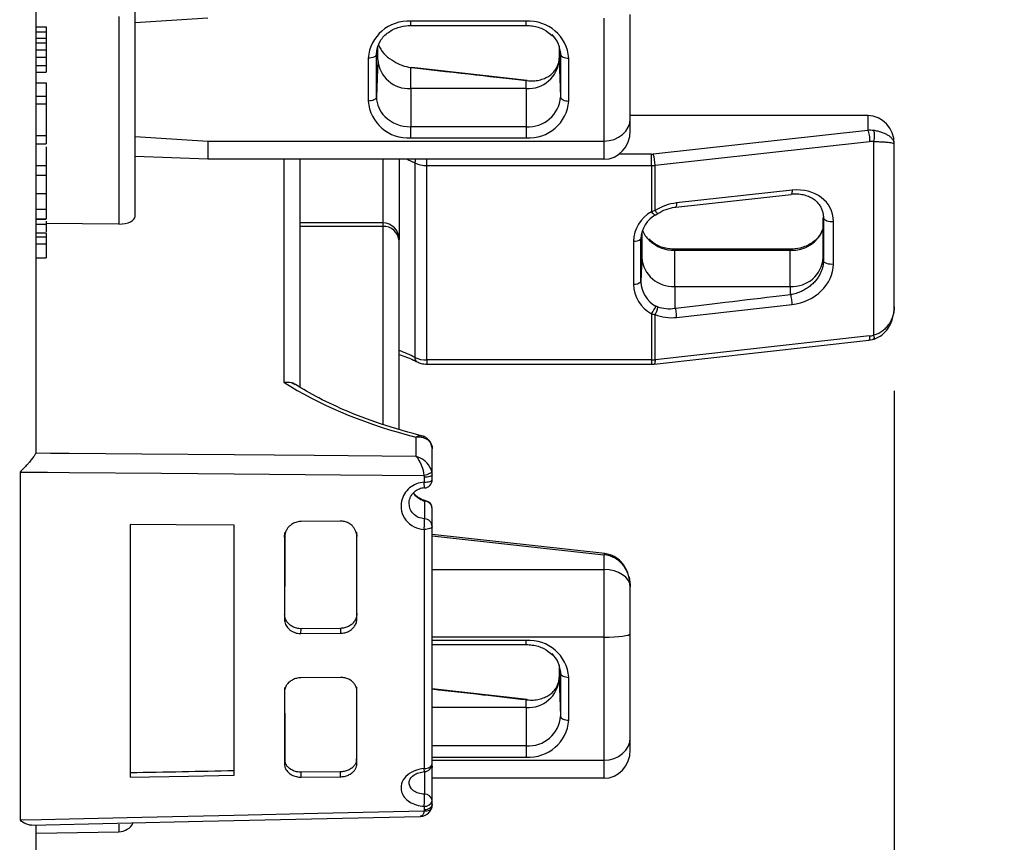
# Model space of a CAD drawing. Header units: inches. Extents: x 0 to 22, y 0 to 17.
# Tile 13 of 20: x 14.6 to 15.8, y 8.9 to 9.9. Entities that reach past the tile are written whole.
import ezdxf

# ---------------------------------------------------------------- set-up
doc = ezdxf.new("R2010")
doc.units = ezdxf.units.IN
doc.header["$LTSCALE"] = 2
doc.header["$MEASUREMENT"] = 0
doc.linetypes.add('SLD-Solid', pattern=[0])
doc.layers.add('DIMENSIONS', color=140, linetype='SLD-Solid', lineweight=25)
doc.styles.add('SLDTEXTSTYLE0', font='GOTHIC.TTF', dxfattribs={"width": 0.913})
doc.dimstyles.new('SLDDIMSTYLE1', dxfattribs={"dimtxt": 0.25, "dimasz": 0.3, "dimexe": 0, "dimexo": 0.0625, "dimgap": 0.0625, "dimtad": 0, "dimtih": 1, "dimtoh": 1, "dimrnd": 1e-09, "dimzin": 12, "dimdsep": 46, "dimtxsty": 'SLDTEXTSTYLE0', "dimsah": 1, "dimcen": 0.09, "dimadec": 0, "dimazin": 3, "dimtfac": 1, "dimtofl": 0, "dimtmove": 0, "dimatfit": 3, "dimfxl": 0, "dimfrac": 2, "dimtolj": 1, "dimtzin": 12, "dimarcsym": 0})

# ---------------------------------------------------------------- blocks, each defined once
blk = doc.blocks.new('_D_8')
at = {"layer": 'DIMENSIONS'}
for p, q in [((15.6273, 9.4696), (15.6273, 6.5356)), ((14.0329, 8.3095), (14.0329, 6.5356)), ((14.0329, 6.7856), (15.6273, 6.7856)), ((15.6273, 6.7856), (16.27, 6.7856)), ((16.5655, 6.7837), (16.4893, 6.7837)), ((16.4893, 6.7837), (16.4893, 6.3869)), ((17.212, 6.7837), (17.2882, 6.7837)), ((17.2882, 6.7837), (17.2882, 6.3869)), ((16.4893, 6.3869), (16.5655, 6.3869)), ((17.2882, 6.3869), (17.212, 6.3869))]:
    blk.add_line(p, q, dxfattribs=at)
for points in [[(14.0329, 6.7856), (14.3329, 6.7256), (14.3329, 6.8456)], [(15.6273, 6.7856), (15.3273, 6.8456), (15.3273, 6.7256)]]:
    blk.add_solid(points, dxfattribs=at)
at = {"layer": 'DIMENSIONS', "char_height": 0.25, "attachment_point": 1, "style": 'SLDTEXTSTYLE0'}
for s, insert in [('1.59', (16.5655, 7.1538)), ('40.5', (16.5655, 6.7062))]:
    blk.add_mtext(s, dxfattribs=dict(at, insert=insert))

msp = doc.modelspace()

# ---------------------------------------------------------------- linework, layer by layer
for p, q in [((14.6037, 9.3975), (14.6037, 10.0779)), ((14.7218, 9.678), (14.7218, 9.9259)), ((14.7025, 9.916), (14.7025, 9.6685)), ((14.8084, 9.914), (14.7218, 9.9084)), ((15.2809, 9.914), (15.2809, 9.7674)), ((15.3124, 9.7944), (15.3124, 9.9184)), ((14.6037, 9.9037), (14.6155, 9.9037)), ((15.1884, 9.9102), (15.0506, 9.9102)), ((15.0506, 9.9053), (15.0506, 9.9102)), ((15.0506, 9.9053), (15.1884, 9.9053)), ((15.1884, 9.9053), (15.1884, 9.9102)), ((14.6037, 9.8977), (14.6155, 9.8977)), ((14.6155, 9.8977), (14.6155, 9.89)), ((14.6037, 9.89), (14.6155, 9.89)), ((14.6037, 9.8844), (14.6155, 9.8844)), ((15.0112, 9.8643), (15.0112, 9.879)), ((15.2277, 9.8807), (15.2277, 9.8643)), ((14.6037, 9.8763), (14.6155, 9.8763)), ((14.6037, 9.8674), (14.6155, 9.8674)), ((15.0096, 9.8711), (15.0103, 9.8776)), ((15.0097, 9.8732), (15.0096, 9.8711)), ((15.0096, 9.8199), (15.0096, 9.8711)), ((15.2292, 9.8732), (15.2293, 9.8711)), ((15.2293, 9.8711), (15.2293, 9.8199)), ((14.6037, 9.8574), (14.6155, 9.8574)), ((14.9998, 9.8662), (14.9998, 9.8151)), ((15.0112, 9.8643), (15.0096, 9.8199)), ((15.0506, 9.8302), (15.0506, 9.8552)), ((15.1894, 9.8398), (15.0517, 9.8551)), ((15.2277, 9.8643), (15.2293, 9.8199)), ((15.2391, 9.8151), (15.2391, 9.8662)), ((14.6037, 9.8497), (14.6155, 9.8497)), ((14.6037, 9.837), (14.6155, 9.837)), ((14.6155, 9.837), (14.6155, 9.8211)), ((15.1884, 9.8302), (15.1884, 9.8396)), ((14.6037, 9.8211), (14.6155, 9.8211)), ((14.6155, 9.8211), (14.6155, 9.8118)), ((15.0506, 9.8302), (15.0506, 9.7845)), ((15.1884, 9.8302), (15.0506, 9.8302)), ((15.1884, 9.8302), (15.1884, 9.7845)), ((14.6037, 9.8118), (14.6155, 9.8118)), ((14.6155, 9.8118), (14.6155, 9.774)), ((15.5958, 9.7979), (15.3124, 9.7979)), ((15.5958, 9.7979), (15.5958, 9.7802)), ((15.0506, 9.7711), (15.0506, 9.7845)), ((15.1884, 9.7845), (15.0506, 9.7845)), ((15.1884, 9.7845), (15.1884, 9.7711)), ((15.3124, 9.7795), (15.3124, 9.7944)), ((14.6037, 9.774), (14.6155, 9.774)), ((14.6155, 9.774), (14.6155, 9.7643)), ((14.7218, 9.7729), (14.8084, 9.7674)), ((15.5958, 9.7802), (15.3399, 9.7518)), ((14.6037, 9.7643), (14.6155, 9.7643)), ((14.8084, 9.7674), (15.2809, 9.7674)), ((14.8084, 9.7674), (14.8084, 9.7457)), ((15.0506, 9.7711), (15.1884, 9.7711)), ((15.2809, 9.7674), (15.2809, 9.7457)), ((15.342, 9.7385), (15.598, 9.7668)), ((15.6027, 9.7669), (15.6027, 9.536)), ((15.6273, 9.764), (15.6273, 9.7641)), ((15.6273, 9.5696), (15.6273, 9.764)), ((15.3378, 9.7517), (15.2987, 9.7517)), ((15.3378, 9.7382), (15.3378, 9.7517)), ((14.6037, 9.7384), (14.6155, 9.7384)), ((14.8084, 9.7457), (14.7218, 9.7489)), ((15.2809, 9.7457), (14.8084, 9.7457)), ((14.8993, 9.7457), (14.8993, 9.4797)), ((14.9187, 9.474), (14.9187, 9.7457)), ((15.0171, 9.7457), (15.0171, 9.6698)), ((15.0368, 9.7457), (15.0368, 9.6501)), ((15.0554, 9.7413), (15.0554, 9.5095)), ((15.0697, 9.7382), (15.0697, 9.7457)), ((15.0697, 9.7382), (15.3378, 9.7382)), ((15.0697, 9.5064), (15.0697, 9.7382)), ((15.3378, 9.7382), (15.3378, 9.6831)), ((15.342, 9.6845), (15.342, 9.7385)), ((14.6037, 9.7268), (14.6155, 9.7268)), ((14.6037, 9.705), (14.6155, 9.705)), ((15.3666, 9.6886), (15.5044, 9.7039)), ((15.5055, 9.7089), (15.3677, 9.6936)), ((14.6037, 9.6863), (14.6155, 9.6863)), ((15.5427, 9.6794), (15.5428, 9.6757)), ((14.6037, 9.6748), (14.6155, 9.6748)), ((14.6037, 9.6742), (14.6155, 9.6742)), ((14.6037, 9.6684), (14.6155, 9.6684)), ((14.6155, 9.672), (14.6155, 9.6684)), ((14.7025, 9.6685), (14.6155, 9.669)), ((15.0171, 9.6698), (14.9187, 9.6698)), ((15.0171, 9.6698), (15.0171, 9.6656)), ((15.5427, 9.6282), (15.5427, 9.6763)), ((15.5428, 9.6757), (15.5428, 9.6246)), ((15.5547, 9.6205), (15.5547, 9.6717)), ((14.6037, 9.6582), (14.6155, 9.6582)), ((14.6155, 9.6582), (14.6155, 9.6532)), ((15.0171, 9.6656), (14.9187, 9.6656)), ((15.0171, 9.6656), (15.0171, 9.4295)), ((15.3262, 9.6584), (15.3262, 9.6282)), ((14.6037, 9.6532), (14.6155, 9.6532)), ((14.6037, 9.6449), (14.6155, 9.6449)), ((15.0369, 9.6501), (15.0368, 9.6501)), ((15.0368, 9.6485), (15.0368, 9.6501)), ((15.0368, 9.4238), (15.0368, 9.6485)), ((15.0368, 9.6485), (15.0369, 9.6485)), ((15.0369, 9.6485), (15.0369, 9.6501)), ((15.0369, 9.4237), (15.0369, 9.6485)), ((15.3163, 9.6479), (15.3163, 9.5967)), ((15.3252, 9.6528), (15.3252, 9.6506)), ((15.3252, 9.5995), (15.3252, 9.6506)), ((15.5033, 9.6384), (15.3655, 9.6384)), ((15.3655, 9.6372), (15.3655, 9.6384)), ((15.3655, 9.5941), (15.3655, 9.6372)), ((15.3655, 9.6372), (15.5033, 9.6372)), ((15.5033, 9.6372), (15.5033, 9.6384)), ((15.5033, 9.5941), (15.5033, 9.6372)), ((14.6037, 9.6281), (14.6155, 9.6281)), ((14.6037, 9.628), (14.6155, 9.628)), ((15.3262, 9.6282), (15.3252, 9.5995)), ((15.5427, 9.6282), (15.5428, 9.6246)), ((15.3655, 9.5941), (15.3655, 9.5676)), ((15.3655, 9.5941), (15.5033, 9.5941)), ((15.5033, 9.5941), (15.5033, 9.5842)), ((15.3378, 9.5615), (15.3378, 9.5064)), ((15.3677, 9.5572), (15.5055, 9.5725)), ((15.342, 9.5066), (15.342, 9.5606)), ((15.341, 9.5016), (15.5969, 9.53)), ((15.598, 9.535), (15.342, 9.5066)), ((15.5969, 9.53), (15.6034, 9.5314)), ((15.3378, 9.5064), (15.0697, 9.5064)), ((15.0697, 9.5064), (15.0697, 9.5015)), ((15.3378, 9.5064), (15.3378, 9.5015)), ((15.0697, 9.5015), (15.3378, 9.5015)), ((15.3378, 9.5015), (15.341, 9.5016)), ((15.0568, 9.4144), (15.0568, 9.3914)), ((15.0762, 9.3694), (15.0762, 9.4004)), ((14.5844, 9.3728), (14.5844, 8.9576)), ((15.0665, 9.3666), (15.0665, 9.3607)), ((15.0762, 9.3636), (15.0762, 9.3694)), ((15.067, 9.3382), (15.067, 9.317)), ((15.0762, 9.3078), (15.0762, 9.329)), ((14.716, 9.3101), (14.716, 9.0088)), ((14.8399, 9.0112), (14.8399, 9.3095)), ((14.9665, 9.3142), (14.9198, 9.3138)), ((15.0665, 9.3043), (15.0665, 9.0191)), ((15.0762, 9.0254), (15.0762, 9.3078)), ((14.9001, 9.295), (14.9003, 9.3005)), ((14.986, 9.3012), (14.9862, 9.2958)), ((15.282, 9.2755), (15.0762, 9.2983)), ((15.0762, 9.2969), (15.2809, 9.2742)), ((15.2809, 9.2742), (15.2809, 9.2564)), ((15.2884, 9.2741), (15.2819, 9.2755)), ((15.0762, 9.2564), (15.2809, 9.2564)), ((15.2809, 9.2564), (15.2809, 9.1758)), ((15.3124, 9.2357), (15.3124, 9.2359)), ((15.3124, 9.1802), (15.3124, 9.2357)), ((14.9001, 9.2032), (14.8999, 9.1974)), ((14.9864, 9.1982), (14.9862, 9.204)), ((14.9196, 9.1801), (14.9198, 9.1859)), ((14.9666, 9.1863), (14.9198, 9.1859)), ((14.9666, 9.1863), (14.9668, 9.1806)), ((14.9196, 9.1801), (14.9668, 9.1806)), ((15.2809, 9.1758), (15.0762, 9.1758)), ((15.2809, 9.1758), (15.2809, 9.0292)), ((15.3124, 9.0562), (15.3124, 9.1802)), ((15.1884, 9.172), (15.0762, 9.172)), ((15.0762, 9.1671), (15.1884, 9.1671)), ((15.1884, 9.1671), (15.1884, 9.172)), ((15.2277, 9.1425), (15.2277, 9.1261)), ((14.9668, 9.1278), (14.9196, 9.1274)), ((15.2292, 9.135), (15.2293, 9.1329)), ((15.2293, 9.1329), (15.2293, 9.0817)), ((15.2391, 9.0769), (15.2391, 9.128)), ((15.2277, 9.1261), (15.2293, 9.0817)), ((15.1894, 9.1016), (15.0762, 9.1142)), ((15.1884, 9.092), (15.0762, 9.092)), ((15.1884, 9.092), (15.1884, 9.1014)), ((15.1884, 9.092), (15.1884, 9.0463)), ((15.3124, 9.0414), (15.3124, 9.0562)), ((15.1884, 9.0463), (15.0762, 9.0463)), ((15.1884, 9.0463), (15.1884, 9.0329)), ((15.0762, 9.0329), (15.1884, 9.0329)), ((14.9003, 9.03), (14.9001, 9.0242)), ((14.9862, 9.0249), (14.986, 9.0308)), ((15.0762, 9.0292), (15.2809, 9.0292)), ((15.2809, 9.0292), (15.2809, 9.0076)), ((14.9198, 9.009), (14.92, 9.0149)), ((14.9198, 9.009), (14.9665, 9.0094)), ((14.9663, 9.0153), (14.92, 9.0149)), ((14.9663, 9.0153), (14.9665, 9.0094)), ((15.067, 9.0156), (15.067, 8.9886)), ((15.0762, 8.9811), (15.0762, 9.0205)), ((15.2809, 9.0076), (15.0762, 9.0076)), ((15.0665, 8.9744), (15.0665, 8.9699)), ((15.0753, 8.9717), (15.0761, 8.9758)), ((15.0761, 8.9758), (15.0762, 8.9767)), ((15.0762, 8.9767), (15.0762, 8.9811)), ((14.6037, 8.6737), (14.6037, 8.9518)), ((14.7025, 8.9528), (14.7025, 8.9439)), ((14.6037, 8.9422), (14.7025, 8.9439))]:
    msp.add_line(p, q)
at = {"flags": 128}
for points in [[(15.0096, 9.8711), (15.0094, 9.8701), (15.0089, 9.8692), (15.0079, 9.8684), (15.0067, 9.8676), (15.0052, 9.867), (15.0035, 9.8666), (15.0017, 9.8663), (14.9998, 9.8662)], [(15.2293, 9.8711), (15.2295, 9.8701), (15.2301, 9.8692), (15.231, 9.8684), (15.2322, 9.8676), (15.2337, 9.867), (15.2354, 9.8666), (15.2372, 9.8663), (15.2391, 9.8662)], [(15.0096, 9.8199), (15.0094, 9.819), (15.0089, 9.8181), (15.0079, 9.8172), (15.0067, 9.8165), (15.0052, 9.8159), (15.0035, 9.8155), (15.0017, 9.8152), (14.9998, 9.8151)], [(15.2293, 9.8199), (15.2295, 9.819), (15.2301, 9.8181), (15.231, 9.8172), (15.2322, 9.8165), (15.2337, 9.8159), (15.2354, 9.8155), (15.2372, 9.8152), (15.2391, 9.8151)], [(15.0463, 9.7457), (15.0466, 9.7456), (15.0554, 9.7413)], [(15.342, 9.5066), (15.342, 9.5051), (15.3419, 9.5037), (15.3417, 9.5027), (15.3414, 9.502), (15.3411, 9.5017), (15.341, 9.5016)], [(14.6431, 9.3948), (14.6207, 9.395), (14.6032, 9.3952)], [(14.8399, 9.3932), (14.7297, 9.3941), (14.6431, 9.3948)], [(15.0568, 9.3914), (14.9354, 9.3924), (14.8399, 9.3932)], [(14.5844, 9.3728), (14.6173, 9.3725), (14.6431, 9.3723)], [(14.6431, 9.3723), (14.7533, 9.3714), (14.8399, 9.3706)], [(14.8399, 9.3706), (14.9667, 9.3695), (15.0663, 9.3687)], [(15.0665, 9.3607), (15.0684, 9.3608), (15.0702, 9.361), (15.0719, 9.3612), (15.0733, 9.3616), (15.0745, 9.362), (15.0754, 9.3625), (15.076, 9.363), (15.0762, 9.3636)], [(14.8399, 9.3095), (14.7706, 9.3099), (14.716, 9.3101)], [(15.0762, 9.3078), (15.076, 9.3071), (15.0754, 9.3065), (15.0745, 9.3059), (15.0733, 9.3054), (15.0719, 9.3049), (15.0702, 9.3046), (15.0684, 9.3044), (15.0665, 9.3043)], [(15.2293, 9.1329), (15.2295, 9.1319), (15.2301, 9.131), (15.231, 9.1302), (15.2322, 9.1295), (15.2337, 9.1289), (15.2354, 9.1284), (15.2372, 9.1281), (15.2391, 9.128)], [(15.2293, 9.0817), (15.2295, 9.0808), (15.2301, 9.0799), (15.231, 9.079), (15.2322, 9.0783), (15.2337, 9.0777), (15.2354, 9.0773), (15.2372, 9.077), (15.2391, 9.0769)], [(15.0665, 9.0191), (15.0684, 9.0193), (15.0702, 9.0196), (15.0719, 9.0202), (15.0733, 9.021), (15.0745, 9.022), (15.0754, 9.023), (15.076, 9.0242), (15.0762, 9.0254)], [(15.0762, 9.0205), (15.076, 9.022), (15.0758, 9.0229)], [(15.0758, 9.0226), (15.076, 9.0219), (15.0762, 9.0205)], [(14.716, 9.0088), (14.7854, 9.0101), (14.8399, 9.0112)], [(14.8399, 8.9633), (14.7297, 8.9609), (14.6431, 8.9589)], [(15.0663, 8.9683), (14.9395, 8.9655), (14.8399, 8.9633)], [(14.6431, 8.9589), (14.6102, 8.9582), (14.5844, 8.9576)], [(14.5981, 8.9519), (14.8025, 8.9564), (15.0617, 8.9621)]]:
    msp.add_lwpolyline(points, dxfattribs=at)
for centre, radius, start, end in [((15.0474, 9.8626), 0.0477, 86.1887, 175.5981), ((15.1915, 9.8626), 0.0477, 4.4019, 93.8113), ((15.1963, 9.8706), 0.033, 0.7788, 46.2268), ((15.0455, 9.8953), 0.0358, 201.2867, 240.3699), ((15.0481, 9.8671), 0.037, 184.4019, 273.8113), ((15.1908, 9.8671), 0.037, 266.1887, 355.5981), ((15.0426, 9.8204), 0.033, 180.768, 225.7856), ((15.1909, 9.8229), 0.0385, 266.1887, 355.5981), ((15.0474, 9.8188), 0.0477, 184.4019, 273.8113), ((15.1915, 9.8188), 0.0477, 266.1887, 355.5981), ((15.0498, 9.8278), 0.0433, 225.826, 270.9775), ((15.3378, 9.7711), 0.0194, 269.9777, 276.2909), ((15.3024, 9.739), 0.0396, 359.2801, 18.8817), ((15.0684, 9.7411), 0.013, 159.2559, 179.1042), ((15.069, 9.7697), 0.0315, 244.3988, 271.2816), ((15.3378, 9.777), 0.0387, 269.9777, 276.2909), ((15.3577, 9.6468), 0.0414, 118.7685, 178.4784), ((15.3591, 9.6497), 0.034, 118.7685, 178.4784), ((15.0171, 9.6501), 0.0197, 360, 90), ((15.0183, 9.6471), 0.0185, 4.4019, 93.8113), ((15.3589, 9.674), 0.0346, 202.3122, 226.1042), ((15.5054, 9.677), 0.0399, 267.0411, 339.3904), ((15.3171, 9.6608), 0.0129, 266.3671, 308.2739), ((15.3649, 9.6809), 0.0437, 226.6777, 270.8069), ((15.3631, 9.6311), 0.037, 184.4019, 273.8113), ((15.5058, 9.6311), 0.037, 266.1887, 355.5981), ((15.3171, 9.6097), 0.0129, 266.3671, 308.2739), ((15.3577, 9.5978), 0.0414, 181.5216, 241.2315), ((15.3591, 9.6004), 0.034, 181.5216, 241.2315), ((14.981, 9.3673), 0.1605, 62.3836, 69.6176), ((15.069, 9.5379), 0.0315, 244.3988, 271.2816), ((15.0609, 9.5089), 0.00557, 173.6138, 237.6075), ((15.3378, 9.5451), 0.0387, 269.9777, 276.2909), ((15.0663, 9.3636), 0.00984, 274.0518, 0), ((15.0666, 9.3287), 0.00952, 1.6675, 88.0437), ((15.0663, 9.329), 0.00984, 0, 77.8861), ((15.0666, 9.3075), 0.00952, 1.6675, 88.0437), ((-34.4762, 9.153), 49.4625, 0.05908, 0.17175), ((15.1915, 9.1244), 0.0477, 4.4019, 93.8113), ((15.1963, 9.1324), 0.033, 0.7788, 46.2268), ((-19.2458, 9.1517), 34.2321, 359.79755, 359.94153), ((15.1908, 9.129), 0.037, 266.1887, 355.5981), ((15.1909, 9.0847), 0.0385, 266.1887, 355.5981), ((15.1915, 9.0806), 0.0477, 266.1887, 355.5981), ((15.0663, 9.0254), 0.00984, 273.4873, 0), ((15.0675, 8.9799), 0.00874, 7.9954, 93.4611), ((15.0677, 8.983), 0.00868, 262.0707, 347.4752), ((14.7021, 8.9636), 0.0197, 271, 332.0656)]:
    msp.add_arc(centre, radius, start, end)
for centre, major_axis, ratio, start_param, end_param in [((15.5958, 9.7641), (0, 0.0338), 0.931852, 4.712389, 6.283185), ((15.2809, 9.7944), (0.0315, 0), 0.858719, 4.712389, 6.283185), ((15.2809, 9.7795), (0, 0.0338), 0.931852, 3.141593, 4.712389), ((15.5958, 9.7529), (0.0306, 0.0088), 0.847523, 1.11445, 1.332616), ((15.598, 9.7481), (0.0206, 0.0081), 0.829791, 1.036691, 1.254857), ((15.5055, 9.6662), (0.0468, 0.0184), 0.829791, 5.967246, 7.538042), ((15.3677, 9.651), (0.0468, 0.0184), 0.829791, 1.254857, 1.802316), ((14.7021, 9.6783), (0.0197, -0.0004), 0.499848, 4.739916, 6.293259), ((15.5055, 9.6151), (0.0468, 0.0184), 0.829791, 4.39645, 5.967246), ((15.3677, 9.5998), (0.0468, 0.0184), 0.829791, 3.848991, 4.39645), ((15.598, 9.5537), (0.0206, 0.0081), 0.829791, 4.39645, 4.614616), ((14.9172, 9.6495), (0.0087, 0.9922), 0.015115, 1.93625, 2.043994), ((14.9172, 9.6493), (0.0086, 0.9804), 0.015119, 1.934707, 2.043376), ((14.9691, 9.6498), (-0.0087, 0.9913), 0.015115, 4.239264, 4.347054), ((15.2809, 9.2469), (0.0306, -0.0088), 0.847523, 1.590811, 1.808977), ((15.2809, 9.2357), (0.0315, 0), 0.658919, 0, 1.570796), ((15.2809, 9.1802), (0.0315, 0), 0.141281, 4.712389, 6.283185), ((14.9172, 9.6493), (0.0086, 0.9804), 0.015119, 2.146074, 2.254722), ((14.9172, 9.6495), (0.0087, 0.9922), 0.015115, 2.14506, 2.252784), ((14.9691, 9.6498), (-0.0087, 0.9913), 0.015115, 4.030283, 4.138053), ((15.2809, 9.0562), (0.0315, 0), 0.858719, 4.712389, 6.283185), ((15.2809, 9.0414), (0, 0.0338), 0.931852, 3.141593, 4.712389), ((27.1752, 9.7563), (70.2025, 1.4617), 0.00698, 4.533823, 4.535617)]:
    msp.add_ellipse(centre, major_axis=major_axis, ratio=ratio, start_param=start_param, end_param=end_param)
for points, knots in [([(14.6155, 9.9037), (14.6155, 9.9036), (14.6155, 9.903), (14.6155, 9.9008), (14.6155, 9.8994), (14.6155, 9.8977)], [-2, -2, -2, -2, -1, -1, 0, 0, 0, 0]), ([(15.0104, 9.8772), (15.0117, 9.8811), (15.0143, 9.889), (15.0248, 9.8985), (15.0375, 9.9043), (15.0466, 9.905), (15.0506, 9.9053)], [0, 0, 0, 0, 0.262088, 0.531078, 0.793501, 1, 1, 1, 1]), ([(15.1884, 9.9053), (15.1908, 9.9052), (15.1981, 9.9048), (15.2097, 9.9013), (15.2163, 9.8957), (15.2195, 9.893)], [0, 0, 0, 0, 0.20163, 0.614863, 1, 1, 1, 1]), ([(14.6155, 9.89), (14.6155, 9.8899), (14.6155, 9.8893), (14.6155, 9.8873), (14.6155, 9.8855), (14.6155, 9.8844)], [0, 0, 0, 0, 0.043339, 0.384528, 1, 1, 1, 1]), ([(14.6155, 9.8844), (14.6155, 9.8834), (14.6155, 9.8821), (14.6155, 9.8788), (14.6155, 9.8774), (14.6155, 9.8763)], [-2, -2, -2, -2, -1, -1, 0, 0, 0, 0]), ([(14.6155, 9.8763), (14.6155, 9.8748), (14.6155, 9.8734), (14.6155, 9.8704), (14.6155, 9.8689), (14.6155, 9.8674)], [-2, -2, -2, -2, -1, -1, 0, 0, 0, 0]), ([(14.6155, 9.8674), (14.6155, 9.8659), (14.6155, 9.8643), (14.6155, 9.861), (14.6155, 9.8592), (14.6155, 9.8574)], [-2, -2, -2, -2, -1, -1, 0, 0, 0, 0]), ([(15.1889, 9.8395), (15.1902, 9.8394), (15.1929, 9.8391), (15.1967, 9.8391), (15.2003, 9.8395), (15.2038, 9.8401), (15.207, 9.841), (15.21, 9.8421), (15.2128, 9.8434), (15.2153, 9.8448), (15.2176, 9.8465), (15.2196, 9.8482), (15.2214, 9.8501), (15.2229, 9.852), (15.2242, 9.854), (15.2252, 9.856), (15.2261, 9.8581), (15.2268, 9.8601), (15.2273, 9.8621), (15.2276, 9.8641), (15.2278, 9.8661), (15.2278, 9.8674), (15.2279, 9.868)], [0, 0, 0, 0, 0.066032, 0.13032, 0.192911, 0.253806, 0.312981, 0.370407, 0.426062, 0.479943, 0.532067, 0.582476, 0.631232, 0.678389, 0.723978, 0.768014, 0.810505, 0.851456, 0.890872, 0.92876, 0.965131, 1, 1, 1, 1]), ([(14.6155, 9.8574), (14.6155, 9.8546), (14.6155, 9.8526), (14.6155, 9.8502), (14.6155, 9.8496), (14.6155, 9.8497)], [-2, -2, -2, -2, -1, -1, 0, 0, 0, 0]), ([(15.6273, 9.764), (15.6273, 9.7645), (15.6272, 9.7656), (15.6267, 9.7671), (15.626, 9.7687), (15.6249, 9.7701), (15.6236, 9.7715), (15.622, 9.7729), (15.6198, 9.7744), (15.6168, 9.7761), (15.6126, 9.7778), (15.6079, 9.7792), (15.6044, 9.7798), (15.6027, 9.78)], [0, 0, 0, 0, 0.077133, 0.153729, 0.229769, 0.305181, 0.379853, 0.45365, 0.526428, 0.65045, 0.770514, 0.886744, 1, 1, 1, 1]), ([(15.6027, 9.7669), (15.6036, 9.7669), (15.6056, 9.7669), (15.6084, 9.7668), (15.6111, 9.7666), (15.6137, 9.7665), (15.6161, 9.7663), (15.6183, 9.7662), (15.6208, 9.7659), (15.6234, 9.7656), (15.6256, 9.7651), (15.6271, 9.7645), (15.6272, 9.7642), (15.6273, 9.764)], [0, 0, 0, 0, 0.064399, 0.12952, 0.195706, 0.263152, 0.331937, 0.402051, 0.473423, 0.601703, 0.732672, 0.865572, 1, 1, 1, 1]), ([(14.6155, 9.7605), (14.6155, 9.7604), (14.6155, 9.7587), (14.6155, 9.7548), (14.6155, 9.7494), (14.6155, 9.7437), (14.6155, 9.7402), (14.6155, 9.7384)], [0, 0, 0, 0, 0.031415, 0.273391, 0.503453, 0.739985, 1, 1, 1, 1]), ([(14.6155, 9.7384), (14.6155, 9.7367), (14.6155, 9.7334), (14.6155, 9.7297), (14.6155, 9.7275), (14.6155, 9.7265), (14.6155, 9.7269), (14.6155, 9.727)], [0, 0, 0, 0, 0.259167, 0.494662, 0.722488, 0.960205, 1, 1, 1, 1]), ([(14.6155, 9.727), (14.6155, 9.7234), (14.6155, 9.7198), (14.6155, 9.7125), (14.6155, 9.7088), (14.6155, 9.705)], [-2, -2, -2, -2, -1, -1, 0, 0, 0, 0]), ([(14.6155, 9.705), (14.6155, 9.702), (14.6155, 9.6989), (14.6155, 9.6926), (14.6155, 9.6895), (14.6155, 9.6863)], [-2, -2, -2, -2, -1, -1, 0, 0, 0, 0]), ([(15.5055, 9.7089), (15.5055, 9.7068), (15.5051, 9.7039), (15.5043, 9.7037), (15.5039, 9.7042)], [0, 0, 0, 0, 0.4547802, 0.8345126, 0.8345126, 0.8345126, 0.8345126]), ([(15.5039, 9.7042), (15.5052, 9.7043), (15.5078, 9.7046), (15.5117, 9.7046), (15.5153, 9.7042), (15.5188, 9.7036), (15.522, 9.7027), (15.525, 9.7016), (15.5278, 9.7003), (15.5303, 9.6989), (15.5326, 9.6972), (15.5346, 9.6955), (15.5363, 9.6936), (15.5378, 9.6917), (15.5391, 9.6897), (15.5402, 9.6877), (15.5411, 9.6856), (15.5417, 9.6836), (15.5422, 9.6816), (15.5426, 9.6796), (15.5428, 9.6776), (15.5428, 9.6763), (15.5428, 9.6757)], [0, 0, 0, 0, 0.066032, 0.13032, 0.192912, 0.253807, 0.312982, 0.370408, 0.426064, 0.479945, 0.532068, 0.582476, 0.631232, 0.678389, 0.723978, 0.768014, 0.810505, 0.851456, 0.890872, 0.92876, 0.965131, 1, 1, 1, 1]), ([(15.3677, 9.6936), (15.3677, 9.692), (15.3675, 9.6906), (15.3671, 9.6889), (15.3668, 9.6885), (15.3664, 9.6886)], [0, 0, 0, 0, 0.5, 0.5, 1, 1, 1, 1]), ([(14.6155, 9.6863), (14.6155, 9.6835), (14.6155, 9.6811), (14.6155, 9.6769), (14.6155, 9.6755), (14.6155, 9.6748)], [-2, -2, -2, -2, -1, -1, 0, 0, 0, 0]), ([(15.3378, 9.6831), (15.339, 9.6816), (15.341, 9.6796), (15.3424, 9.6793), (15.3428, 9.6795)], [0.2899461, 0.2899461, 0.2899461, 0.2899461, 0.6956912, 1, 1, 1, 1]), ([(15.342, 9.6845), (15.3428, 9.6835), (15.3443, 9.6816), (15.345, 9.6809), (15.3452, 9.681)], [0, 0, 0, 0, 0.3115986, 0.6897892, 0.6897892, 0.6897892, 0.6897892]), ([(14.6155, 9.6684), (14.6155, 9.6668), (14.6155, 9.6638), (14.6155, 9.6606), (14.6155, 9.6593), (14.6155, 9.6592)], [0, 0, 0, 0, 0.517172, 0.962846, 1, 1, 1, 1]), ([(15.5424, 9.664), (15.5413, 9.661), (15.5389, 9.654), (15.5291, 9.6452), (15.5164, 9.6394), (15.5073, 9.6387), (15.5033, 9.6384)], [0, 0, 0, 0, 0.216457, 0.502081, 0.780732, 1, 1, 1, 1]), ([(14.6155, 9.6532), (14.6155, 9.652), (14.6155, 9.6507), (14.6155, 9.6479), (14.6155, 9.6464), (14.6155, 9.6449)], [-2, -2, -2, -2, -1, -1, 0, 0, 0, 0]), ([(14.6155, 9.6449), (14.6155, 9.6398), (14.6155, 9.6358), (14.6155, 9.6302), (14.6155, 9.6286), (14.6155, 9.6281)], [-2, -2, -2, -2, -1, -1, 0, 0, 0, 0]), ([(15.3655, 9.6384), (15.3631, 9.6385), (15.3558, 9.6389), (15.3443, 9.6424), (15.3377, 9.6479), (15.3346, 9.6505)], [0, 0, 0, 0, 0.20314, 0.619469, 1, 1, 1, 1]), ([(15.5428, 9.6246), (15.5428, 9.6235), (15.5427, 9.6213), (15.5421, 9.6177), (15.5411, 9.614), (15.5395, 9.6101), (15.5374, 9.6061), (15.5346, 9.6021), (15.5311, 9.5982), (15.5269, 9.5944), (15.522, 9.591), (15.5165, 9.5881), (15.5104, 9.5856), (15.5061, 9.5847), (15.5039, 9.5843)], [0, 0, 0, 0, 0.058961, 0.122121, 0.189531, 0.261216, 0.337206, 0.417576, 0.502538, 0.59234, 0.687065, 0.786641, 0.890947, 1, 1, 1, 1]), ([(15.5055, 9.5725), (15.5055, 9.5743), (15.5053, 9.5765), (15.5047, 9.5808), (15.5043, 9.5828), (15.5039, 9.5843)], [0, 0, 0, 0, 0.5, 0.5, 1, 1, 1, 1]), ([(15.342, 9.5606), (15.3428, 9.5618), (15.3443, 9.5648), (15.345, 9.5679), (15.3452, 9.5695)], [0.3102074, 0.3102074, 0.3102074, 0.3102074, 0.6145162, 1, 1, 1, 1]), ([(15.3677, 9.5572), (15.3677, 9.5586), (15.3675, 9.5623), (15.3668, 9.566), (15.3664, 9.5678)], [0, 0, 0, 0, 0.3115994, 0.726504, 0.726504, 0.726504, 0.726504]), ([(15.6273, 9.5696), (15.6273, 9.5685), (15.6272, 9.5663), (15.6267, 9.563), (15.626, 9.5598), (15.6249, 9.5567), (15.6236, 9.5537), (15.622, 9.5508), (15.6198, 9.5475), (15.6168, 9.5438), (15.6126, 9.5402), (15.6079, 9.5374), (15.6044, 9.5364), (15.6027, 9.536)], [0, 0, 0, 0, 0.077133, 0.153729, 0.229769, 0.305181, 0.379853, 0.45365, 0.526428, 0.65045, 0.770514, 0.886744, 1, 1, 1, 1]), ([(15.6034, 9.5314), (15.6065, 9.5327), (15.6133, 9.5356), (15.6209, 9.5446), (15.6262, 9.5563), (15.627, 9.565), (15.6273, 9.5696)], [0, 0, 0, 0, 0.21108, 0.445158, 0.709498, 1, 1, 1, 1]), ([(15.598, 9.535), (15.5979, 9.534), (15.5979, 9.5319), (15.5975, 9.5302), (15.5971, 9.5302), (15.5969, 9.5302)], [0, 0, 0, 0, 0.37866, 0.75732, 1, 1, 1, 1]), ([(15.0369, 9.5131), (15.0428, 9.511), (15.0502, 9.5082), (15.0566, 9.5049), (15.058, 9.5042)], [0, 0, 0, 0, 0.782412, 1, 1, 1, 1]), ([(15.058, 9.5042), (15.0596, 9.5034), (15.0632, 9.5018), (15.0674, 9.5016), (15.0697, 9.5015)], [0, 0, 0, 0, 0.461893, 1, 1, 1, 1]), ([(14.8993, 9.4797), (14.9009, 9.4799), (14.9038, 9.4802), (14.9084, 9.4795), (14.911, 9.4781), (14.9125, 9.4773)], [0, 0, 0, 0, 0.325698, 0.605769, 1, 1, 1, 1]), ([(15.0668, 9.415), (15.0491, 9.4198), (15.0154, 9.429), (14.9724, 9.4458), (14.9374, 9.4623), (14.9185, 9.4739), (14.9096, 9.4793)], [0, 0, 0, 0, 0.294948, 0.55984, 0.794828, 1, 1, 1, 1]), ([(15.064, 9.4154), (15.0633, 9.4156), (15.0612, 9.4163), (15.0585, 9.4151), (15.0568, 9.4144)], [0, 0, 0, 0, 0.343331, 1, 1, 1, 1]), ([(15.0568, 9.4144), (15.0569, 9.4144), (15.0569, 9.4144), (15.0626, 9.4152), (15.0702, 9.4133), (15.0754, 9.4061), (15.0762, 9.4024), (15.0762, 9.4004)], [-0.00024144, -0.00024144, -0.00024144, -0.00024144, 0, 0, 0.02524499, 0.03365999, 0.04207499, 0.04207499, 0.04207499, 0.04207499]), ([(15.0761, 9.4012), (15.0757, 9.4032), (15.0751, 9.4071), (15.0719, 9.4115), (15.0684, 9.4142), (15.066, 9.4151), (15.065, 9.4154)], [0, 0, 0, 0, 0.318327, 0.597197, 0.824087, 1, 1, 1, 1]), ([(14.6032, 9.3952), (14.603, 9.3948), (14.6026, 9.394), (14.6017, 9.3925), (14.6005, 9.3908), (14.5991, 9.3889), (14.5974, 9.3868), (14.5954, 9.3843), (14.5926, 9.3812), (14.5888, 9.3772), (14.586, 9.3744), (14.5844, 9.3728)], [0, 0, 0, 0, 0.069984, 0.144543, 0.224243, 0.309515, 0.400704, 0.498126, 0.624744, 0.792037, 1, 1, 1, 1]), ([(15.0568, 9.3914), (15.0568, 9.3914), (15.0569, 9.3914), (15.0584, 9.3898), (15.0608, 9.3864), (15.0642, 9.3788), (15.0658, 9.3727), (15.0663, 9.3687)], [0, 0, 0, 0, 0.00021746, 0.00021746, 0.01670435, 0.02494779, 0.04143468, 0.04143468, 0.04143468, 0.04143468]), ([(15.0757, 9.3733), (15.0748, 9.3771), (15.0715, 9.3824), (15.0647, 9.3884), (15.06, 9.3905), (15.0569, 9.3914), (15.0569, 9.3914), (15.0568, 9.3914)], [0, 0, 0, 0, 0.01648689, 0.02473033, 0.04121722, 0.04121722, 0.04143468, 0.04143468, 0.04143468, 0.04143468]), ([(15.0762, 9.3694), (15.0762, 9.3687), (15.0751, 9.3679), (15.0716, 9.3669), (15.069, 9.3666), (15.0665, 9.3666)], [0, 0, 0, 0, 0.5, 0.5, 1, 1, 1, 1]), ([(15.0665, 9.3607), (15.0602, 9.3603), (15.0478, 9.3553), (15.0387, 9.3405), (15.0387, 9.326), (15.0441, 9.3148), (15.054, 9.3068), (15.0623, 9.3046), (15.0665, 9.3043)], [0, 0, 0, 0, 0.0483611, 0.0967223, 0.128963, 0.1612038, 0.1934445, 0.2256853, 0.2256853, 0.2256853, 0.2256853]), ([(15.0487, 9.335), (15.0486, 9.3351), (15.0482, 9.3373), (15.0493, 9.3407), (15.0511, 9.3449), (15.0537, 9.3483), (15.057, 9.351), (15.0614, 9.3534), (15.0649, 9.354), (15.067, 9.3544)], [0, 0, 0, 0, 0.010548, 0.229341, 0.348237, 0.498012, 0.652498, 0.787159, 1, 1, 1, 1]), ([(15.067, 9.3538), (15.067, 9.3538), (15.067, 9.3539), (15.0669, 9.3547), (15.0669, 9.3558), (15.0667, 9.3573), (15.0666, 9.3589), (15.0665, 9.3602), (15.0665, 9.3607)], [0, 0, 0, 0, 0.161811, 0.363488, 0.522576, 0.681757, 0.85945, 1, 1, 1, 1]), ([(15.067, 9.3544), (15.067, 9.354), (15.067, 9.3537), (15.067, 9.3538), (15.067, 9.3538)], [0, 0, 0, 0, 0.956824, 1, 1, 1, 1]), ([(15.0535, 9.3478), (15.0537, 9.3475), (15.0555, 9.3449), (15.0587, 9.3423), (15.0631, 9.3396), (15.0655, 9.3388), (15.067, 9.3382)], [0, 0, 0, 0, 0.0662429, 0.5277583, 0.6967212, 1, 1, 1, 1]), ([(15.0683, 9.3386), (15.0669, 9.3389), (15.064, 9.3397), (15.0599, 9.342), (15.0563, 9.3448), (15.0544, 9.347), (15.0536, 9.348)], [0, 0, 0, 0, 0.250947, 0.531918, 0.794602, 1, 1, 1, 1]), ([(15.067, 9.3382), (15.0675, 9.3385), (15.0683, 9.339), (15.0688, 9.3383), (15.0689, 9.3382)], [0, 0, 0, 0, 0.711087, 1, 1, 1, 1]), ([(15.067, 9.317), (15.0645, 9.3174), (15.0595, 9.3182), (15.0535, 9.3225), (15.0494, 9.3284), (15.0489, 9.3328), (15.0487, 9.335)], [0, 0, 0, 0, 0.2531237, 0.5168995, 0.7605676, 1, 1, 1, 1]), ([(14.907, 9.3092), (14.9067, 9.3089), (14.9054, 9.3079), (14.9034, 9.3056), (14.9014, 9.3021), (14.9003, 9.2984), (14.9001, 9.296), (14.9001, 9.295)], [0, 0, 0, 0, 0.09052, 0.286777, 0.545437, 0.820079, 1, 1, 1, 1]), ([(14.9198, 9.3138), (14.919, 9.3138), (14.9172, 9.3137), (14.9146, 9.3132), (14.912, 9.3123), (14.9094, 9.311), (14.9078, 9.3098), (14.907, 9.3092)], [0, 0, 0, 0, 0.18432, 0.376409, 0.576341, 0.784185, 1, 1, 1, 1]), ([(14.9862, 9.2958), (14.9862, 9.2966), (14.9861, 9.2982), (14.9856, 9.3006), (14.9846, 9.3032), (14.983, 9.3061), (14.9814, 9.308), (14.9792, 9.3101), (14.9763, 9.3121), (14.9715, 9.3139), (14.9681, 9.3141), (14.9665, 9.3142)], [0, 0, 0, 0, 0.083495, 0.166992, 0.25049, 0.375733, 0.500665, 0.502125, 0.676702, 0.842588, 1, 1, 1, 1]), ([(15.2819, 9.2753), (15.2818, 9.2754), (15.2815, 9.2756), (15.2812, 9.2748), (15.2809, 9.2742)], [0, 0, 0, 0, 0.234003, 1, 1, 1, 1]), ([(15.2884, 9.274), (15.2883, 9.2741), (15.2883, 9.2742), (15.288, 9.2736), (15.2877, 9.2731)], [0, 0, 0, 0, 0.222025, 1, 1, 1, 1]), ([(15.2877, 9.2731), (15.2887, 9.2728), (15.2907, 9.2721), (15.2935, 9.2708), (15.2962, 9.2691), (15.2987, 9.2671), (15.3011, 9.2649), (15.3033, 9.2623), (15.3058, 9.2589), (15.3084, 9.2543), (15.3106, 9.2484), (15.3121, 9.2422), (15.3123, 9.238), (15.3124, 9.2359)], [0, 0, 0, 0, 0.064399, 0.12952, 0.195706, 0.263152, 0.331937, 0.402051, 0.473423, 0.601703, 0.732672, 0.865572, 1, 1, 1, 1]), ([(15.3124, 9.2359), (15.312, 9.2405), (15.3113, 9.2492), (15.3059, 9.2609), (15.2983, 9.2699), (15.2916, 9.2728), (15.2884, 9.2741)], [0, 0, 0, 0, 0.290501, 0.554841, 0.788919, 1, 1, 1, 1]), ([(14.8999, 9.1974), (14.8999, 9.1973), (14.8999, 9.1972), (14.8999, 9.195), (14.9004, 9.193), (14.9012, 9.1911), (14.9016, 9.1902), (14.9021, 9.1893), (14.9036, 9.1872), (14.9046, 9.186), (14.9067, 9.1842), (14.9076, 9.1836), (14.9098, 9.1823), (14.911, 9.1818), (14.9143, 9.1806), (14.9165, 9.1802), (14.9187, 9.1801), (14.919, 9.1801), (14.9193, 9.1801), (14.9196, 9.1801), (14.9196, 9.1801), (14.9196, 9.1801)], [0.07342639, 0.07342639, 0.07342639, 0.07342639, 0.07428258, 0.07428258, 0.09166635, 0.09166635, 0.09166635, 0.10022124, 0.10022124, 0.11270013, 0.11270013, 0.12192926, 0.12192926, 0.13205863, 0.13205863, 0.1487346, 0.1487346, 0.1487346, 0.15095686, 0.15095686, 0.15099889, 0.15099889, 0.15099889, 0.15099889]), ([(14.9198, 9.1859), (14.9189, 9.1859), (14.9171, 9.186), (14.9145, 9.1865), (14.912, 9.1872), (14.9097, 9.1882), (14.9077, 9.1894), (14.9052, 9.1913), (14.9026, 9.1943), (14.9005, 9.1985), (14.9002, 9.2016), (14.9001, 9.2032)], [0, 0, 0, 0, 0.088176, 0.17443, 0.258766, 0.34119, 0.421707, 0.500323, 0.662101, 0.828642, 1, 1, 1, 1]), ([(14.9862, 9.204), (14.9862, 9.2031), (14.9861, 9.2015), (14.9855, 9.1991), (14.9846, 9.1969), (14.9835, 9.1949), (14.9821, 9.1931), (14.981, 9.192), (14.9793, 9.1905), (14.9765, 9.1886), (14.9717, 9.1867), (14.9683, 9.1865), (14.9666, 9.1863)], [0, 0, 0, 0, 0.091914, 0.180431, 0.265554, 0.347283, 0.425619, 0.500566, 0.500869, 0.667059, 0.833427, 1, 1, 1, 1]), ([(14.9668, 9.1806), (14.9676, 9.1806), (14.9693, 9.1807), (14.9719, 9.1812), (14.9743, 9.1819), (14.9766, 9.1829), (14.9788, 9.1842), (14.9813, 9.1862), (14.9838, 9.1891), (14.986, 9.1933), (14.9863, 9.1965), (14.9864, 9.1982)], [0, 0, 0, 0, 0.0835139, 0.1669656, 0.2503584, 0.3336957, 0.4169808, 0.5002172, 0.6532969, 0.8198919, 1, 1, 1, 1]), ([(15.1884, 9.1671), (15.1908, 9.167), (15.1981, 9.1666), (15.2097, 9.1631), (15.2163, 9.1575), (15.2195, 9.1548)], [0, 0, 0, 0, 0.20163, 0.614863, 1, 1, 1, 1]), ([(14.9196, 9.1274), (14.9187, 9.1274), (14.9169, 9.1273), (14.9143, 9.1268), (14.9118, 9.1261), (14.9095, 9.125), (14.9075, 9.1238), (14.905, 9.122), (14.9024, 9.1191), (14.9003, 9.115), (14.9, 9.1121), (14.8999, 9.1106)], [0, 0, 0, 0, 0.088208, 0.174482, 0.258826, 0.341245, 0.421744, 0.50033, 0.662157, 0.828696, 1, 1, 1, 1]), ([(14.9864, 9.1113), (14.9864, 9.1121), (14.9863, 9.1137), (14.9857, 9.116), (14.9848, 9.118), (14.9837, 9.1199), (14.9823, 9.1216), (14.9812, 9.1226), (14.9795, 9.1241), (14.9767, 9.1258), (14.9719, 9.1275), (14.9685, 9.1277), (14.9668, 9.1278)], [0, 0, 0, 0, 0.091917, 0.180436, 0.26556, 0.347288, 0.425622, 0.500565, 0.500861, 0.667042, 0.833413, 1, 1, 1, 1]), ([(15.1889, 9.1013), (15.1902, 9.1012), (15.1929, 9.1009), (15.1967, 9.1009), (15.2003, 9.1013), (15.2038, 9.1019), (15.207, 9.1028), (15.21, 9.1039), (15.2128, 9.1052), (15.2153, 9.1066), (15.2176, 9.1083), (15.2196, 9.11), (15.2214, 9.1119), (15.2229, 9.1138), (15.2242, 9.1158), (15.2252, 9.1178), (15.2261, 9.1199), (15.2268, 9.1219), (15.2273, 9.1239), (15.2276, 9.1259), (15.2278, 9.1279), (15.2278, 9.1292), (15.2279, 9.1298)], [0, 0, 0, 0, 0.066032, 0.13032, 0.192911, 0.253806, 0.312981, 0.370407, 0.426063, 0.479944, 0.532068, 0.582476, 0.631232, 0.678389, 0.723978, 0.768014, 0.810505, 0.851456, 0.890872, 0.92876, 0.965131, 1, 1, 1, 1]), ([(15.0762, 9.1141), (15.0963, 9.1118), (15.1337, 9.1076), (15.1711, 9.1034), (15.1884, 9.1014)], [0, 0, 0, 0, 0.536941, 1, 1, 1, 1]), ([(14.9001, 9.0242), (14.9001, 9.0236), (14.9001, 9.023), (14.9005, 9.0204), (14.9013, 9.0185), (14.9037, 9.0152), (14.9052, 9.0137), (14.907, 9.0125), (14.907, 9.0125), (14.9071, 9.0125)], [0.07356364, 0.07356364, 0.07356364, 0.07356364, 0.07906844, 0.07906844, 0.09855579, 0.09855579, 0.11644726, 0.11644726, 0.11655312, 0.11655312, 0.11655312, 0.11655312]), ([(14.92, 9.0149), (14.9191, 9.0149), (14.9172, 9.0149), (14.9143, 9.0154), (14.9114, 9.0162), (14.9086, 9.0175), (14.906, 9.0191), (14.9036, 9.0213), (14.9016, 9.0241), (14.9005, 9.0272), (14.9003, 9.0292), (14.9003, 9.03)], [0, 0, 0, 0, 0.090273, 0.185224, 0.284901, 0.389339, 0.498573, 0.607027, 0.749323, 0.901507, 1, 1, 1, 1]), ([(14.986, 9.0308), (14.986, 9.0301), (14.9859, 9.0287), (14.9854, 9.0268), (14.9844, 9.0245), (14.9828, 9.0222), (14.9812, 9.0206), (14.979, 9.0189), (14.9761, 9.0172), (14.9713, 9.0156), (14.9679, 9.0154), (14.9663, 9.0153)], [0, 0, 0, 0, 0.083458, 0.166918, 0.25038, 0.375674, 0.500669, 0.502162, 0.676759, 0.842632, 1, 1, 1, 1]), ([(14.9665, 9.0094), (14.9673, 9.0095), (14.9689, 9.0095), (14.9714, 9.0099), (14.9738, 9.0105), (14.9762, 9.0114), (14.9784, 9.0126), (14.9807, 9.0141), (14.9829, 9.0163), (14.9848, 9.0189), (14.986, 9.0219), (14.9862, 9.0239), (14.9862, 9.0249)], [0, 0, 0, 0, 0.077748, 0.157593, 0.239567, 0.323699, 0.410014, 0.498538, 0.614804, 0.749197, 0.874565, 1, 1, 1, 1]), ([(14.9071, 9.0125), (14.9087, 9.0115), (14.9106, 9.0106), (14.9145, 9.0094), (14.9166, 9.0091), (14.9187, 9.009), (14.9191, 9.009), (14.9195, 9.009), (14.9198, 9.009)], [0.11655312, 0.11655312, 0.11655312, 0.11655312, 0.1327313, 0.1327313, 0.14846886, 0.14846886, 0.14846886, 0.15139767, 0.15139767, 0.15139767, 0.15139767]), ([(15.0665, 9.0191), (15.058, 9.0186), (15.0459, 9.0133), (15.0387, 9.0011), (15.0387, 8.9896), (15.0478, 8.9783), (15.0602, 8.9747), (15.0665, 8.9744)], [0, 0, 0, 0, 0.0644811, 0.0967217, 0.1289622, 0.1773231, 0.2256839, 0.2256839, 0.2256839, 0.2256839]), ([(15.0486, 9.0025), (15.0488, 9.0041), (15.0493, 9.007), (15.0536, 9.0114), (15.0596, 9.0145), (15.0646, 9.0152), (15.0669, 9.0156)], [0, 0, 0, 0, 0.274182, 0.531582, 0.774245, 1, 1, 1, 1]), ([(15.0669, 9.0157), (15.0669, 9.0157), (15.0669, 9.0155), (15.0668, 9.0163), (15.0666, 9.0177), (15.0665, 9.0186), (15.0665, 9.0191)], [0, 0, 0, 0, 0.103287, 0.534948, 0.760865, 1, 1, 1, 1]), ([(15.067, 8.9886), (15.0645, 8.9889), (15.0596, 8.9894), (15.0536, 8.9926), (15.0494, 8.9972), (15.0489, 9.0008), (15.0486, 9.0025)], [0, 0, 0, 0, 0.251432, 0.502852, 0.754263, 1, 1, 1, 1]), ([(15.0757, 8.9733), (15.0758, 8.9739), (15.0761, 8.9747), (15.0761, 8.9756), (15.0761, 8.9758)], [0, 0, 0, 0, 0.748711, 1, 1, 1, 1]), ([(15.0663, 8.9683), (15.0661, 8.9674), (15.0658, 8.9657), (15.0646, 8.9634), (15.0632, 8.962), (15.062, 8.9623), (15.0617, 8.9623)], [0, 0, 0, 0, 0.234511, 0.460617, 0.887859, 1, 1, 1, 1]), ([(15.0621, 8.9621), (15.0631, 8.9623), (15.0652, 8.9625), (15.0689, 8.964), (15.0728, 8.9669), (15.0744, 8.9701), (15.0753, 8.9717)], [0, 0, 0, 0, 0.199092, 0.431868, 0.701553, 1, 1, 1, 1]), ([(14.5844, 8.9576), (14.5866, 8.9562), (14.5905, 8.9539), (14.5952, 8.952), (14.5973, 8.9522), (14.5981, 8.9523)], [0, 0, 0, 0, 0.4592002, 0.7767773, 1, 1, 1, 1])]:
    msp.add_open_spline(points, degree=3, knots=knots)
for points in [[(15.0278, 9.8642), (15.0286, 9.8637), (15.0294, 9.8632), (15.0302, 9.8627)], [(15.0302, 9.8627), (15.0364, 9.8587), (15.0435, 9.8561), (15.0506, 9.8552)], [(15.0506, 9.8552), (15.0509, 9.8551), (15.0512, 9.8551), (15.0515, 9.8551)], [(15.0515, 9.8551), (15.1081, 9.8487), (15.1541, 9.8435), (15.1884, 9.8396)], [(15.1884, 9.8396), (15.1885, 9.8395), (15.1887, 9.8395), (15.1889, 9.8395)], [(15.5958, 9.7802), (15.5964, 9.7789), (15.5975, 9.7746), (15.598, 9.7691), (15.598, 9.7668)], [(15.6027, 9.78), (15.6032, 9.7787), (15.6038, 9.7744), (15.6032, 9.7691), (15.6027, 9.7669)], [(15.342, 9.6845), (15.3406, 9.684), (15.3392, 9.6835), (15.3378, 9.6831)], [(15.3428, 9.6795), (15.3436, 9.68), (15.3444, 9.6805), (15.3452, 9.681)], [(15.3452, 9.681), (15.3514, 9.685), (15.3585, 9.6876), (15.3655, 9.6885)], [(15.3655, 9.6885), (15.3658, 9.6886), (15.3661, 9.6886), (15.3664, 9.6886)], [(15.5428, 9.6757), (15.5433, 9.6744), (15.5464, 9.672), (15.5521, 9.6714), (15.5547, 9.6717)], [(15.5547, 9.6205), (15.5521, 9.6203), (15.5464, 9.6208), (15.5433, 9.6232), (15.5428, 9.6246)], [(15.5033, 9.5842), (15.469, 9.58), (15.4231, 9.5745), (15.3664, 9.5678)], [(15.5039, 9.5843), (15.5037, 9.5843), (15.5035, 9.5842), (15.5033, 9.5842)], [(15.3378, 9.5615), (15.3398, 9.5642), (15.3419, 9.5678), (15.3428, 9.5706)], [(15.3378, 9.5615), (15.3392, 9.5611), (15.3406, 9.5608), (15.342, 9.5606)], [(15.3452, 9.5695), (15.3444, 9.5698), (15.3436, 9.5702), (15.3428, 9.5706)], [(15.3655, 9.5676), (15.3585, 9.5666), (15.3514, 9.5672), (15.3452, 9.5695)], [(15.3664, 9.5678), (15.3661, 9.5677), (15.3658, 9.5677), (15.3655, 9.5676)], [(15.6027, 9.536), (15.6032, 9.5339), (15.6038, 9.5308), (15.6032, 9.5313), (15.6027, 9.5324)], [(14.8993, 9.4797), (14.902, 9.478), (14.9047, 9.4764), (14.9074, 9.4747)], [(14.9074, 9.4747), (14.9484, 9.4498), (14.9996, 9.429), (15.0568, 9.4144)], [(14.6032, 9.3952), (14.6035, 9.3959), (14.6037, 9.3967), (14.6037, 9.3975)], [(15.0757, 9.3733), (15.0756, 9.3726), (15.0734, 9.3708), (15.0687, 9.3692), (15.0663, 9.3687)], [(15.0762, 9.3694), (15.0762, 9.3707), (15.076, 9.372), (15.0757, 9.3733)], [(15.0663, 9.3687), (15.0664, 9.368), (15.0665, 9.3673), (15.0665, 9.3666)], [(15.0665, 9.3043), (15.0667, 9.3068), (15.067, 9.3123), (15.067, 9.3161), (15.067, 9.317)], [(15.1884, 9.1014), (15.1885, 9.1014), (15.1887, 9.1013), (15.1889, 9.1013)], [(15.0665, 8.9744), (15.0667, 8.9764), (15.067, 8.9818), (15.067, 8.9869), (15.067, 8.9886)], [(15.0762, 8.9767), (15.0762, 8.975), (15.0741, 8.9715), (15.069, 8.97), (15.0665, 8.9699)], [(15.0757, 8.9733), (15.0755, 8.9699), (15.0711, 8.9676), (15.0663, 8.9683)], [(15.0665, 8.9699), (15.0665, 8.9694), (15.0664, 8.9689), (15.0663, 8.9683)]]:
    msp.add_open_spline(points, degree=3)

# ---------------------------------------------------------------- dimensions: what is measured, and where the dimension line sits
at = {"layer": 'DIMENSIONS'}
dim = msp.add_linear_dim(base=(15.6273, 6.7856), p1=(14.0329, 8.4095), p2=(15.6273, 9.5696), dimstyle='SLDDIMSTYLE1', dxfattribs=at)
dim.commit()
dim.dimension.update_dxf_attribs({"geometry": '_D_8', "text_midpoint": (16.8888, 6.7856), "dimtype": 160})

doc.saveas('drawing.dxf')
